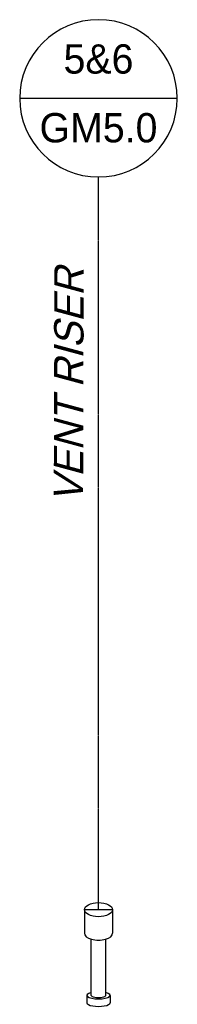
# Model space of a CAD drawing. Extents: x -18027 to -11651, y 1687 to 5059.
# Tile 2 of 170: x -18027 to -17978, y 2053 to 2355. Entities that reach past the tile are written whole.
import ezdxf
from ezdxf.enums import TextEntityAlignment as Align

# ---------------------------------------------------------------- set-up
doc = ezdxf.new("R2010")
doc.units = 0
doc.header["$MEASUREMENT"] = 0
doc.linetypes.add('CENTER1', pattern=[0.6625, 0.5, -0.075, 0.0125, -0.075])
doc.layers.get('0').update_dxf_attribs({"linetype": 'CONTINUOUS'})
doc.layers.get('DEFPOINTS').update_dxf_attribs({"linetype": 'CONTINUOUS'})
for name, color, linetype in [('CENTERLINE', 3, 'CENTER1'), ('PIPING-VENT-ISO', 3, 'CONTINUOUS'), ('TAG', 3, 'CONTINUOUS'), ('TEXT', 3, 'CONTINUOUS')]:
    doc.layers.add(name, color=color, linetype=linetype)
doc.styles.add('ISO1', font='SIMPFRAC.shx', dxfattribs={"width": 0.85, "oblique": 15})
doc.styles.add('SIMPFRAC', font='simpfrac')

# ---------------------------------------------------------------- blocks, each defined once
blk = doc.blocks.new('KEY-DETAIL')
blk.add_line((-0.1911, 0), (0.1911, 0))
blk.add_circle((0, 0), 0.1911)
at = {"style": 'SIMPFRAC'}
for tag, p in [('DETAIL', (0, 0.1314)), ('SHEET', (0, -0.0358))]:
    blk.add_attdef(tag, text='', height=0.0781, dxfattribs=at).set_placement(p, align=Align.TOP_CENTER)

msp = doc.modelspace()

# ---------------------------------------------------------------- linework, layer by layer
at = {"layer": 'CENTERLINE', "color": 3, "linetype": 'CENTER1'}
msp.add_line((-18002.55, 2081.69, 0), (-18002.55, 2306.53, 0), dxfattribs=at)
at = {"layer": 'DEFPOINTS'}
msp.add_line((-17998.23, 2081.69, 0), (-18006.86, 2081.69, 0), dxfattribs=at)
at = {"layer": 'PIPING-VENT-ISO'}
for p, q in [((-18006.86, 2081.69, 0), (-18006.86, 2074.49, 0)), ((-17998.23, 2081.69, 0), (-17998.23, 2074.49, 0)), ((-18004.79, 2055.4, 0), (-18004.79, 2072.64, 0)), ((-18000.3, 2055.4, 0), (-18000.3, 2072.64, 0)), ((-18006.1, 2055.4, 0), (-18006.1, 2053.09, 0)), ((-17998.99, 2055.4, 0), (-17998.99, 2053.09, 0))]:
    msp.add_line(p, q, dxfattribs=at)
msp.add_ellipse((-18002.55, 2081.69, 0), major_axis=(-4.32, 0), ratio=0.5, dxfattribs=at)
for centre, major_axis, ratio, start_param, end_param in [((-18002.55, 2074.49, 0), (-4.32, 0), 0.5, 0, 3.141593), ((-18002.55, 2055.4, 0), (-3.56, 0), 0.304772, 5.396217, 10.311746), ((-18002.55, 2055.4, 0), (-2.25, 0), 0.296463, 0, 3.141593), ((-18002.55, 2053.09, 0), (-3.56, 0), 0.304772, 0, 3.141593)]:
    msp.add_ellipse(centre, major_axis=major_axis, ratio=ratio, start_param=start_param, end_param=end_param, dxfattribs=at)

# ---------------------------------------------------------------- block references
at = {"layer": 'TAG'}
ref = msp.add_blockref('KEY-DETAIL', (-18002.55, 2330.66, 0), dxfattribs=dict(at, xscale=-126.2697858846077, yscale=126.2697858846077, zscale=126.2697858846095))
ref.add_attrib('SHEET', 'GM5.0', dxfattribs={"height": 9, "style": 'SIMPFRAC'}).set_placement((-18002.55, 2326.14, 0), align=Align.TOP_CENTER)
ref.add_attrib('DETAIL', '5&6', dxfattribs={"layer": '0', "height": 9, "style": 'SIMPFRAC'}).set_placement((-18002.55, 2347.25, 0), align=Align.TOP_CENTER)

# ---------------------------------------------------------------- texts
at = {"layer": 'TEXT', "style": 'ISO1', "oblique": 15}
msp.add_text('VENT RISER', height=9, rotation=89.8643, dxfattribs=at).set_placement((-18007.26, 2206.45, 0))

doc.saveas('drawing.dxf')
